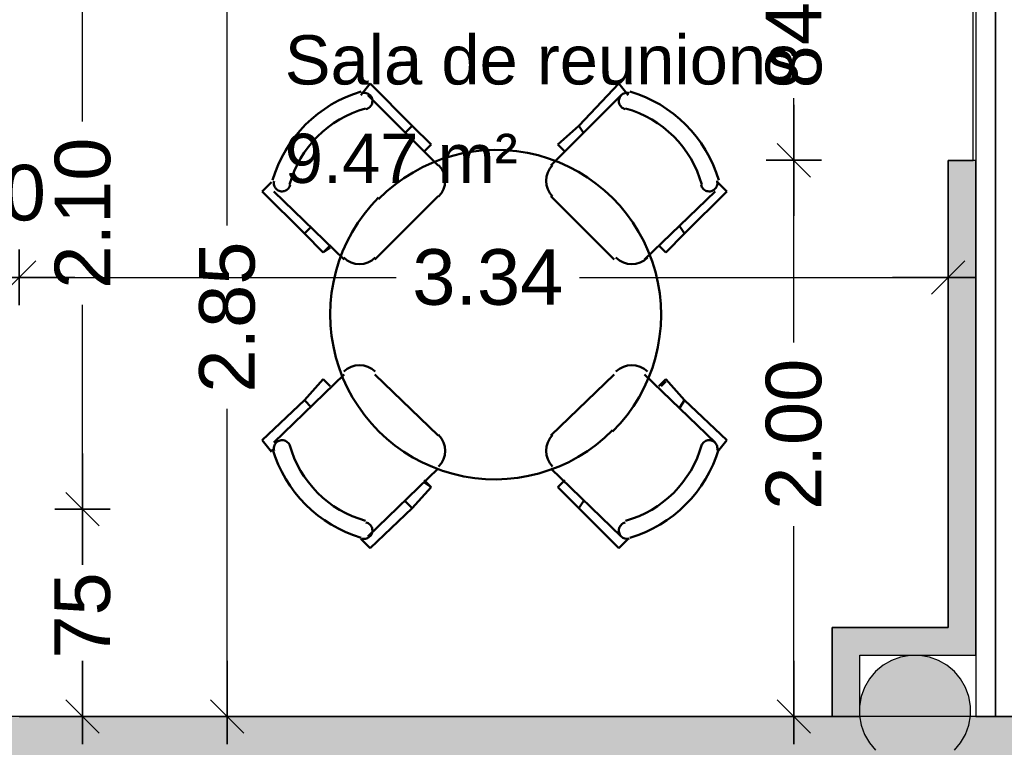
# Model space of a CAD drawing. Header units: metres. Extents: x -1 to 439, y -6 to 32.
# Tile 18 of 27: x 417.77 to 421.31, y 14.44 to 17.06. Entities that reach past the tile are written whole.
import ezdxf

# ---------------------------------------------------------------- set-up
doc = ezdxf.new("R2010")
doc.units = ezdxf.units.M
doc.header["$PDMODE"] = 65
doc.linetypes.add('CONTINUA', pattern=[0])
for name, color, linetype, lineweight in [('3D PB MURS', 7, 'CONTINUA', 25), ('3D PB MURS NOUS', 7, 'CONTINUA', 25), ('3D PB PILAR', 7, 'CONTINUA', 25), ('PB COTES', 7, 'CONTINUA', 25), ('PB LOCALS', 7, 'CONTINUA', 25), ('PB MOBLES', 7, 'CONTINUA', 25)]:
    doc.layers.add(name, color=color, linetype=linetype, lineweight=lineweight)
doc.styles.add('ARIAL', font='arial.ttf')
doc.dimstyles.new('DIMSTYLE_2', dxfattribs={"dimtxt": 0.2, "dimasz": 0.2, "dimexe": 0, "dimexo": 1e-06, "dimgap": 0.1, "dimtad": 0, "dimrnd": 0.01, "dimzin": 4, "dimdsep": 46, "dimtxsty": 'ARIAL', "dimblk1": 'ALL_ML_STRICH', "dimblk2": 'ALL_ML_STRICH', "dimsah": 1, "dimcen": 0, "dimse1": 1, "dimse2": 1, "dimclrd": 2, "dimclre": 2, "dimclrt": 2, "dimadec": 0, "dimazin": 0, "dimtfac": 1, "dimtdec": 0, "dimtix": 1, "dimtmove": 2, "dimatfit": 3, "dimfxl": 0, "dimtzin": 0, "dimlwd": 0, "dimlwe": 35, "dimarcsym": 0})
doc.dimstyles.new('DIMSTYLE_4', dxfattribs={"dimtxt": 0.2, "dimasz": 0.2, "dimexe": 0, "dimexo": 1e-06, "dimgap": 0.1, "dimtad": 0, "dimdec": 0, "dimlfac": 100, "dimrnd": 1, "dimzin": 4, "dimdsep": 46, "dimtxsty": 'ARIAL', "dimblk1": 'ALL_ML_STRICH', "dimblk2": 'ALL_ML_STRICH', "dimsah": 1, "dimcen": 0, "dimse1": 1, "dimse2": 1, "dimclrd": 2, "dimclre": 2, "dimclrt": 2, "dimadec": 0, "dimazin": 0, "dimtfac": 1, "dimtdec": 0, "dimtix": 1, "dimtmove": 2, "dimatfit": 3, "dimfxl": 0, "dimtzin": 0, "dimlwd": 0, "dimlwe": 35, "dimarcsym": 0})
doc.dimstyles.new('DIMSTYLE_5', dxfattribs={"dimtxt": 0.2, "dimasz": 0.2, "dimexe": 0, "dimexo": 1e-06, "dimgap": 0.1, "dimtad": 0, "dimrnd": 0.01, "dimzin": 4, "dimdsep": 46, "dimtxsty": 'ARIAL', "dimblk1": 'ALL_ML_STRICH', "dimblk2": 'ALL_ML_STRICH', "dimsah": 1, "dimcen": 0, "dimse1": 1, "dimse2": 1, "dimclrd": 2, "dimclre": 2, "dimclrt": 2, "dimadec": 0, "dimazin": 0, "dimtfac": 1, "dimtdec": 0, "dimtix": 1, "dimtmove": 2, "dimatfit": 3, "dimfxl": 0, "dimtzin": 0, "dimlwd": 0, "dimlwe": 35, "dimarcsym": 0})
doc.dimstyles.new('DIMSTYLE_7', dxfattribs={"dimtxt": 0.2, "dimasz": 0.2, "dimexe": 0, "dimexo": 1e-06, "dimgap": 0.1, "dimtad": 2, "dimdec": 0, "dimlfac": 100, "dimrnd": 1, "dimzin": 4, "dimdsep": 46, "dimtxsty": 'ARIAL', "dimblk1": 'ALL_ML_STRICH', "dimblk2": 'ALL_ML_STRICH', "dimsah": 1, "dimcen": 0, "dimse1": 1, "dimse2": 1, "dimclrd": 2, "dimclre": 2, "dimclrt": 2, "dimadec": 0, "dimazin": 0, "dimtfac": 1, "dimtdec": 0, "dimtix": 1, "dimtmove": 2, "dimatfit": 3, "dimfxl": 0, "dimtvp": 1.2, "dimtzin": 0, "dimlwd": 0, "dimlwe": 35, "dimarcsym": 0})

# ---------------------------------------------------------------- blocks, each defined once
blk = doc.blocks.new('_CLOSEDFILLED')
at = {"color": 0, "linetype": 'ByBlock', "lineweight": -2}
blk.add_solid([(-1, 0), (0, 0), (-1, 0)], dxfattribs=at)
blk = doc.blocks.new('ALL_ML_STRICH')
at = {"color": 0, "linetype": 'ByBlock', "lineweight": -2}
for p, q in [((0, -0.5), (0, 0.5)), ((-0.3, -0.3), (0.3, 0.3)), ((-1, 0), (0.5, 0))]:
    blk.add_line(p, q, dxfattribs=at)
blk = doc.blocks.new('*D26')
at = {"layer": 'DEFPOINTS', "color": 2, "linetype": 'CONTINUA', "lineweight": 35, "transparency": 33554687}
for p in [(421.281, 17.5397), (421.4691, 14.5508), (421.6729, 14.5508)]:
    blk.add_point(p, dxfattribs=at)
at = {"layer": 'PB COTES', "color": 2, "linetype": 'CONTINUA', "lineweight": -2, "transparency": 33554687}
for p, q in [((421.4691, 16.3895), (421.4691, 17.5397)), ((421.4691, 14.5508), (421.4691, 15.7295))]:
    blk.add_line(p, q, dxfattribs=at)
at = {"layer": 'PB COTES', "color": 2, "linetype": 'CONTINUA', "lineweight": 35, "transparency": 33554687, "xscale": 0.2, "yscale": 0.2, "zscale": 0.2}
for p, rotation in [((421.4691, 17.5397), 90), ((421.4691, 14.5508), 270)]:
    blk.add_blockref('ALL_ML_STRICH', p, dxfattribs=dict(at, rotation=rotation))
at = {"layer": 'PB COTES', "color": 2, "linetype": 'CONTINUA', "lineweight": 35, "transparency": 33554687, "insert": (421.4691, 16.0595), "char_height": 0.2, "width": 0.8, "attachment_point": 5, "rotation": 90, "style": 'ARIAL'}
blk.add_mtext('\\A1;{\\A1;{2.99\\H0.132000;\\S^ ;}}', dxfattribs=at)
blk = doc.blocks.new('*D46')
at = {"layer": 'DEFPOINTS', "color": 2, "linetype": 'CONTINUA', "lineweight": 35, "transparency": 33554687}
for p in [(417.7673, 15.2964), (417.9675, 14.5508), (417.9953, 14.5508)]:
    blk.add_point(p, dxfattribs=at)
at = {"layer": 'PB COTES', "color": 2, "linetype": 'CONTINUA', "lineweight": -2, "transparency": 33554687}
for p, q in [((417.9953, 15.1038), (417.9953, 15.2964)), ((417.9953, 14.5508), (417.9953, 14.7238))]:
    blk.add_line(p, q, dxfattribs=at)
at = {"layer": 'PB COTES', "color": 2, "linetype": 'CONTINUA', "lineweight": 35, "transparency": 33554687, "xscale": 0.2, "yscale": 0.2, "zscale": 0.2}
for p, rotation in [((417.9953, 15.2964), 90), ((417.9953, 14.5508), 270)]:
    blk.add_blockref('ALL_ML_STRICH', p, dxfattribs=dict(at, rotation=rotation))
at = {"layer": 'PB COTES', "color": 2, "linetype": 'CONTINUA', "lineweight": 35, "transparency": 33554687, "insert": (417.9955, 14.9138), "char_height": 0.2, "width": 0.4, "attachment_point": 5, "rotation": 90, "style": 'ARIAL'}
blk.add_mtext('\\A1;{75}', dxfattribs=at)
blk = doc.blocks.new('*D47')
at = {"layer": 'DEFPOINTS', "color": 2, "linetype": 'CONTINUA', "lineweight": 35, "transparency": 33554687}
for p in [(418.183, 17.3957), (417.7673, 15.2964), (417.9953, 15.2964)]:
    blk.add_point(p, dxfattribs=at)
at = {"layer": 'PB COTES', "color": 2, "linetype": 'CONTINUA', "lineweight": -2, "transparency": 33554687}
for p, q in [((417.9953, 16.6908), (417.9953, 17.3957)), ((417.9953, 15.2964), (417.9953, 16.0308))]:
    blk.add_line(p, q, dxfattribs=at)
at = {"layer": 'PB COTES', "color": 2, "linetype": 'CONTINUA', "lineweight": 35, "transparency": 33554687, "xscale": 0.2, "yscale": 0.2, "zscale": 0.2}
for p, rotation in [((417.9953, 17.3957), 90), ((417.9953, 15.2964), 270)]:
    blk.add_blockref('ALL_ML_STRICH', p, dxfattribs=dict(at, rotation=rotation))
at = {"layer": 'PB COTES', "color": 2, "linetype": 'CONTINUA', "lineweight": 35, "transparency": 33554687, "insert": (417.9964, 16.3608), "char_height": 0.2, "width": 0.8, "attachment_point": 5, "rotation": 90, "style": 'ARIAL'}
blk.add_mtext('\\A1;{\\A1;{2.10\\H0.132000;\\S^ ;}}', dxfattribs=at)
blk = doc.blocks.new('*D52')
at = {"layer": 'DEFPOINTS', "color": 2, "linetype": 'CONTINUA', "lineweight": 35, "transparency": 33554687}
for p in [(417.6664, 16.4116), (417.7674, 16.1927), (417.6664, 16.1298)]:
    blk.add_point(p, dxfattribs=at)
at = {"layer": 'PB COTES', "color": 2, "linetype": 'CONTINUA', "lineweight": -2, "transparency": 33554687}
blk.add_line((417.6664, 16.1298), (417.7674, 16.1298), dxfattribs=at)
at = {"layer": 'PB COTES', "color": 2, "linetype": 'CONTINUA', "lineweight": 35, "transparency": 33554687, "xscale": 0.2, "yscale": 0.2, "zscale": 0.2, "rotation": 180}
blk.add_blockref('ALL_ML_STRICH', (417.6664, 16.1298), dxfattribs=at)
at = {"layer": 'PB COTES', "color": 2, "linetype": 'CONTINUA', "lineweight": 35, "transparency": 33554687, "xscale": 0.2, "yscale": 0.2, "zscale": 0.2}
blk.add_blockref('ALL_ML_STRICH', (417.7674, 16.1298), dxfattribs=at)
at = {"layer": 'PB COTES', "color": 2, "linetype": 'CONTINUA', "lineweight": 35, "transparency": 33554687, "insert": (417.7082, 16.4332), "char_height": 0.2, "width": 0.4, "attachment_point": 5, "style": 'ARIAL'}
blk.add_mtext('\\A1;{10}', dxfattribs=at)
blk = doc.blocks.new('*D53')
at = {"layer": 'DEFPOINTS', "color": 2, "linetype": 'CONTINUA', "lineweight": 35, "transparency": 33554687}
for p in [(421.111, 16.5508), (417.7674, 16.1927), (417.7674, 16.1298)]:
    blk.add_point(p, dxfattribs=at)
at = {"layer": 'PB COTES', "color": 2, "linetype": 'CONTINUA', "lineweight": -2, "transparency": 33554687}
for p, q in [((417.7674, 16.1298), (419.1241, 16.1298)), ((419.7841, 16.1298), (421.111, 16.1298))]:
    blk.add_line(p, q, dxfattribs=at)
at = {"layer": 'PB COTES', "color": 2, "linetype": 'CONTINUA', "lineweight": 35, "transparency": 33554687, "xscale": 0.2, "yscale": 0.2, "zscale": 0.2, "rotation": 180}
blk.add_blockref('ALL_ML_STRICH', (417.7674, 16.1298), dxfattribs=at)
at = {"layer": 'PB COTES', "color": 2, "linetype": 'CONTINUA', "lineweight": 35, "transparency": 33554687, "xscale": 0.2, "yscale": 0.2, "zscale": 0.2}
blk.add_blockref('ALL_ML_STRICH', (421.111, 16.1298), dxfattribs=at)
at = {"layer": 'PB COTES', "color": 2, "linetype": 'CONTINUA', "lineweight": 35, "transparency": 33554687, "insert": (419.4541, 16.1298), "char_height": 0.2, "width": 0.8, "attachment_point": 5, "style": 'ARIAL'}
blk.add_mtext('\\A1;{\\A1;{3.34\\H0.132000;\\S^ ;}}', dxfattribs=at)
blk = doc.blocks.new('*D149')
at = {"layer": 'DEFPOINTS', "color": 2, "linetype": 'CONTINUA', "lineweight": 35, "transparency": 33554687}
for p in [(419.6082, 17.3957), (418.5164, 14.5506), (419.4047, 14.5506)]:
    blk.add_point(p, dxfattribs=at)
at = {"layer": 'PB COTES', "color": 2, "linetype": 'CONTINUA', "lineweight": -2, "transparency": 33554687}
for p, q in [((418.5164, 16.3169), (418.5164, 17.3957)), ((418.5164, 14.5506), (418.5164, 15.6569))]:
    blk.add_line(p, q, dxfattribs=at)
at = {"layer": 'PB COTES', "color": 2, "linetype": 'CONTINUA', "lineweight": 35, "transparency": 33554687, "xscale": 0.2, "yscale": 0.2, "zscale": 0.2}
for p, rotation in [((418.5164, 17.3957), 90), ((418.5164, 14.5506), 270)]:
    blk.add_blockref('ALL_ML_STRICH', p, dxfattribs=dict(at, rotation=rotation))
at = {"layer": 'PB COTES', "color": 2, "linetype": 'CONTINUA', "lineweight": 35, "transparency": 33554687, "insert": (418.5164, 15.9869), "char_height": 0.2, "width": 0.8, "attachment_point": 5, "rotation": 90, "style": 'ARIAL'}
blk.add_mtext('\\A1;{\\A1;{2.85\\H0.132000;\\S^ ;}}', dxfattribs=at)
blk = doc.blocks.new('*D155')
at = {"layer": 'DEFPOINTS', "color": 2, "linetype": 'CONTINUA', "lineweight": 35, "transparency": 33554687}
for p in [(421.1504, 16.5508), (420.536, 14.5508), (420.5558, 14.5508)]:
    blk.add_point(p, dxfattribs=at)
at = {"layer": 'PB COTES', "color": 2, "linetype": 'CONTINUA', "lineweight": -2, "transparency": 33554687}
for p, q in [((420.5558, 15.8956), (420.5558, 16.5508)), ((420.5558, 14.5508), (420.5558, 15.2356))]:
    blk.add_line(p, q, dxfattribs=at)
at = {"layer": 'PB COTES', "color": 2, "linetype": 'CONTINUA', "lineweight": 35, "transparency": 33554687, "xscale": 0.2, "yscale": 0.2, "zscale": 0.2}
for p, rotation in [((420.5558, 16.5508), 90), ((420.5558, 14.5508), 270)]:
    blk.add_blockref('ALL_ML_STRICH', p, dxfattribs=dict(at, rotation=rotation))
at = {"layer": 'PB COTES', "color": 2, "linetype": 'CONTINUA', "lineweight": 35, "transparency": 33554687, "insert": (420.5558, 15.5656), "char_height": 0.2, "width": 0.8, "attachment_point": 5, "rotation": 90, "style": 'ARIAL'}
blk.add_mtext('\\A1;{\\A1;{2.00\\H0.132000;\\S^ ;}}', dxfattribs=at)
blk = doc.blocks.new('*D156')
at = {"layer": 'DEFPOINTS', "color": 2, "linetype": 'CONTINUA', "lineweight": 35, "transparency": 33554687}
for p in [(420.3591, 17.3957), (420.5558, 16.5508), (421.1504, 16.5508)]:
    blk.add_point(p, dxfattribs=at)
at = {"layer": 'PB COTES', "color": 2, "linetype": 'CONTINUA', "lineweight": -2, "transparency": 33554687}
for p, q in [((420.5558, 17.1546), (420.5558, 17.3957)), ((420.5558, 16.5508), (420.5558, 16.7746))]:
    blk.add_line(p, q, dxfattribs=at)
at = {"layer": 'PB COTES', "color": 2, "linetype": 'CONTINUA', "lineweight": 35, "transparency": 33554687, "xscale": 0.2, "yscale": 0.2, "zscale": 0.2}
for p, rotation in [((420.5558, 17.3957), 90), ((420.5558, 16.5508), 270)]:
    blk.add_blockref('ALL_ML_STRICH', p, dxfattribs=dict(at, rotation=rotation))
at = {"layer": 'PB COTES', "color": 2, "linetype": 'CONTINUA', "lineweight": 35, "transparency": 33554687, "insert": (420.5558, 16.9646), "char_height": 0.2, "width": 0.4, "attachment_point": 5, "rotation": 90, "style": 'ARIAL'}
blk.add_mtext('\\A1;{84}', dxfattribs=at)

msp = doc.modelspace()

# ---------------------------------------------------------------- hatches: boundary and pattern name
at = {"layer": '3D PB MURS', "linetype": 'CONTINUA', "lineweight": 18, "true_color": 0xa0a0a0, "transparency": 33554687}
for points in [[(417.81711, 13.20061), (417.81711, 14.55053), (417.66711, 14.55053), (417.66711, 13.20061)], [(417.81711, 14.40061), (422.71161, 14.40061), (422.71161, 14.55061), (417.81711, 14.55061)]]:
    msp.add_hatch(color=253, dxfattribs=at).paths.add_polyline_path(points)
at = {"layer": '3D PB MURS NOUS', "linetype": 'CONTINUA', "lineweight": 18, "transparency": 33554687}
for points in [[(421.21104, 14.87078), (421.21104, 16.55078), (421.11104, 16.55078), (421.11104, 14.87078)], [(421.21104, 14.87078), (420.69356, 14.87078), (420.69356, 14.77078), (421.21104, 14.77078)], [(420.79356, 14.55061), (420.79356, 14.77078), (420.69356, 14.77078), (420.69356, 14.55061)]]:
    msp.add_hatch(color=40, dxfattribs=at).paths.add_polyline_path(points)
at = {"layer": '3D PB PILAR', "linetype": 'CONTINUA', "lineweight": 18, "transparency": 33554687}
msp.add_hatch(color=9, dxfattribs=at).paths.add_polyline_path([(421.00926, 14.77035), (420.9743, 14.77035), (420.93988, 14.76428), (420.90704, 14.75233), (420.87677, 14.73485), (420.85, 14.71239), (420.82753, 14.68561), (420.81006, 14.65534), (420.7981, 14.6225), (420.79203, 14.58808), (420.79203, 14.55313), (420.7981, 14.51871), (420.81006, 14.48587), (420.82753, 14.4556), (420.85, 14.42882), (420.87677, 14.40636), (420.90704, 14.38888), (420.93988, 14.37693), (420.9743, 14.37086), (421.00926, 14.37086), (421.04368, 14.37693), (421.07652, 14.38888), (421.10679, 14.40636), (421.13356, 14.42882), (421.15603, 14.4556), (421.1735, 14.48587), (421.18546, 14.51871), (421.19153, 14.55313), (421.19153, 14.58808), (421.18546, 14.6225), (421.1735, 14.65534), (421.15603, 14.68561), (421.13356, 14.71239), (421.10679, 14.73485), (421.07652, 14.75233), (421.04368, 14.76428)])

# ---------------------------------------------------------------- linework, layer by layer
at = {"layer": '3D PB MURS', "color": 7, "linetype": 'CONTINUA', "lineweight": 25, "transparency": 33554687}
for p, q in [((421.21104, 17.53966), (421.21104, 14.55061)), ((421.28104, 14.55061), (421.28104, 17.53966)), ((417.81711, 14.55053), (417.66711, 14.55053)), ((421.21104, 14.55061), (417.81711, 14.55061)), ((417.81711, 14.55061), (417.81711, 14.55053)), ((421.28104, 14.55061), (421.21104, 14.55061)), ((421.21104, 14.55061), (421.28104, 14.55061)), ((422.71161, 14.55061), (421.28104, 14.55061))]:
    msp.add_line(p, q, dxfattribs=at)
at = {"layer": '3D PB MURS NOUS', "color": 7, "linetype": 'CONTINUA', "lineweight": 25, "transparency": 33554687}
for p, q in [((421.21104, 16.55078), (421.11104, 16.55078)), ((421.11104, 16.55078), (421.11104, 14.87078)), ((421.21104, 14.87078), (421.21104, 16.55078)), ((421.11104, 14.87078), (420.69356, 14.87078)), ((420.69356, 14.87078), (420.69356, 14.77078)), ((421.21104, 14.77078), (421.21104, 14.87078)), ((420.69356, 14.77078), (420.69356, 14.55061)), ((420.79356, 14.55061), (420.79356, 14.77078)), ((420.79356, 14.77078), (421.21104, 14.77078)), ((420.69356, 14.55061), (420.79356, 14.55061))]:
    msp.add_line(p, q, dxfattribs=at)
at = {"layer": '3D PB PILAR', "color": 7, "linetype": 'CONTINUA', "lineweight": 25, "transparency": 33554687}
for p, q in [((420.90704, 14.75233), (420.87677, 14.73485)), ((420.93988, 14.76428), (420.90704, 14.75233)), ((420.9743, 14.77035), (420.93988, 14.76428)), ((421.00926, 14.77035), (420.9743, 14.77035)), ((421.04368, 14.76428), (421.00926, 14.77035)), ((421.07652, 14.75233), (421.04368, 14.76428)), ((421.10679, 14.73485), (421.07652, 14.75233)), ((420.85, 14.71239), (420.82753, 14.68561)), ((420.87677, 14.73485), (420.85, 14.71239)), ((421.13356, 14.71239), (421.10679, 14.73485)), ((421.15603, 14.68561), (421.13356, 14.71239)), ((420.82753, 14.68561), (420.81006, 14.65534)), ((421.1735, 14.65534), (421.15603, 14.68561)), ((420.81006, 14.65534), (420.7981, 14.6225)), ((421.18546, 14.6225), (421.1735, 14.65534)), ((420.7981, 14.6225), (420.79203, 14.58808)), ((421.19153, 14.58808), (421.18546, 14.6225)), ((420.79203, 14.58808), (420.79203, 14.55313)), ((421.19153, 14.55313), (421.19153, 14.58808)), ((420.79203, 14.55313), (420.7981, 14.51871)), ((421.18546, 14.51871), (421.19153, 14.55313)), ((420.7981, 14.51871), (420.81006, 14.48587)), ((421.1735, 14.48587), (421.18546, 14.51871)), ((420.81006, 14.48587), (420.82753, 14.4556)), ((421.15603, 14.4556), (421.1735, 14.48587)), ((420.82753, 14.4556), (420.85, 14.42882)), ((421.13356, 14.42882), (421.15603, 14.4556))]:
    msp.add_line(p, q, dxfattribs=at)
at = {"layer": 'PB LOCALS', "color": 7, "linetype": 'CONTINUA', "lineweight": 25, "transparency": 33554687}
for p, q in [((421.28106, 18.08965), (421.28097, 14.55079)), ((421.20103, 16.55078), (421.20105, 17.43966)), ((421.11104, 16.55068), (421.20103, 16.55078)), ((421.11104, 14.87078), (421.11104, 16.55068)), ((420.69356, 14.55061), (420.69356, 14.87078)), ((420.69356, 14.87078), (421.11104, 14.87078)), ((417.76711, 14.55053), (420.69356, 14.55061)), ((421.28097, 14.55079), (424.01109, 14.55078))]:
    msp.add_line(p, q, dxfattribs=at)
at = {"layer": 'PB MOBLES', "color": 202, "linetype": 'CONTINUA', "lineweight": 50, "transparency": 33554687}
for p, q in [((418.99649, 16.78522), (419.03028, 16.82743)), ((419.03028, 16.82743), (419.18233, 16.67547)), ((419.92569, 16.82743), (419.78209, 16.67547)), ((419.95948, 16.78522), (419.92569, 16.82743)), ((419.02183, 16.78522), (419.27525, 16.53196)), ((419.68072, 16.53196), (419.93414, 16.78522)), ((419.18233, 16.67547), (419.15699, 16.65015)), ((419.18233, 16.67547), (419.24991, 16.60794)), ((419.78209, 16.67547), (419.70606, 16.60794)), ((419.78209, 16.67547), (419.79898, 16.65015)), ((419.24991, 16.60794), (419.22457, 16.58261)), ((419.70606, 16.60794), (419.73141, 16.58261)), ((419.71451, 16.59949), (419.73141, 16.58261)), ((418.67549, 16.47286), (418.6417, 16.43909)), ((420.28048, 16.47286), (420.31427, 16.43909)), ((418.6417, 16.43909), (418.79376, 16.28713)), ((418.93736, 16.19427), (418.68394, 16.43909)), ((419.27525, 16.42221), (419.04717, 16.19427)), ((419.9088, 16.19427), (419.68072, 16.42221)), ((420.27203, 16.43909), (420.01861, 16.19427)), ((420.31427, 16.43909), (420.16222, 16.28713)), ((418.79376, 16.28713), (418.8191, 16.31246)), ((420.16222, 16.28713), (420.14532, 16.31246)), ((418.79376, 16.28713), (418.86133, 16.21959)), ((420.16222, 16.28713), (420.09464, 16.21959)), ((418.86133, 16.21959), (418.88668, 16.24492)), ((418.86133, 16.21959), (418.88668, 16.23648)), ((420.09464, 16.21959), (420.0693, 16.24492)), ((418.68394, 15.53578), (418.93736, 15.7806)), ((419.04717, 15.7806), (419.27525, 15.5611)), ((419.68072, 15.5611), (419.9088, 15.7806)), ((420.01861, 15.7806), (420.27203, 15.53578)), ((418.79376, 15.68774), (418.86133, 15.76372)), ((418.86133, 15.76372), (418.88668, 15.73839)), ((420.09464, 15.76372), (420.0693, 15.73839)), ((420.09464, 15.75527), (420.07774, 15.73839)), ((420.16222, 15.68774), (420.09464, 15.76372)), ((418.6417, 15.54422), (418.79376, 15.68774)), ((418.79376, 15.68774), (418.8191, 15.66241)), ((420.16222, 15.68774), (420.14532, 15.66241)), ((420.31427, 15.54422), (420.16222, 15.68774)), ((418.67549, 15.50201), (418.6417, 15.54422)), ((420.28048, 15.50201), (420.31427, 15.54422)), ((419.27525, 15.44291), (419.02183, 15.19809)), ((419.93414, 15.19809), (419.68072, 15.44291)), ((419.24991, 15.37537), (419.22457, 15.4007)), ((419.24991, 15.37537), (419.22457, 15.39226)), ((419.70606, 15.37537), (419.73141, 15.4007)), ((419.18233, 15.29939), (419.24991, 15.37537)), ((419.78209, 15.29939), (419.70606, 15.37537)), ((419.18233, 15.29939), (419.15699, 15.32472)), ((419.78209, 15.29939), (419.79898, 15.32472)), ((419.03028, 15.15588), (419.18233, 15.29939)), ((419.92569, 15.15588), (419.78209, 15.29939)), ((418.99649, 15.18965), (419.03028, 15.15588)), ((419.95948, 15.18965), (419.92569, 15.15588))]:
    msp.add_line(p, q, dxfattribs=at)
for points in [[(419.01548, 16.73525), (419.01933, 16.73637), (419.02294, 16.73797), (419.02628, 16.74003), (419.02931, 16.74249), (419.03199, 16.74534), (419.03428, 16.74853), (419.03613, 16.75202), (419.03752, 16.75578), (419.03839, 16.75969), (419.03872, 16.76363), (419.03853, 16.76754), (419.03782, 16.77139), (419.03661, 16.7751), (419.03491, 16.77863), (419.03274, 16.78194), (419.03011, 16.78497), (419.0271, 16.78761), (419.0238, 16.78979), (419.02027, 16.7915), (419.01656, 16.79272), (419.01272, 16.79345), (419.0088, 16.79366), (419.00486, 16.79335), (419.00094, 16.7925)], [(419.96265, 16.79272), (419.95874, 16.79346), (419.95483, 16.79366), (419.95095, 16.79335), (419.94717, 16.79254), (419.94352, 16.79124), (419.94006, 16.78946), (419.93684, 16.78723), (419.93391, 16.78455), (419.93136, 16.78151), (419.92926, 16.77819), (419.92764, 16.77466), (419.9265, 16.77097), (419.92585, 16.76715), (419.9257, 16.76327), (419.92608, 16.75937), (419.92698, 16.7555), (419.92839, 16.75179), (419.93026, 16.74834), (419.93254, 16.7452), (419.93521, 16.7424), (419.93822, 16.73996), (419.94154, 16.73794), (419.94513, 16.73635), (419.94894, 16.73525)], [(419.27709, 16.42037), (419.28737, 16.43295), (419.29472, 16.4469), (419.29912, 16.46176), (419.30059, 16.47708), (419.29912, 16.4924), (419.29472, 16.50726), (419.28737, 16.52121), (419.27709, 16.53379)], [(419.68733, 16.53379), (419.67705, 16.52121), (419.6697, 16.50726), (419.6653, 16.4924), (419.66383, 16.47708), (419.6653, 16.46176), (419.6697, 16.4469), (419.67705, 16.43295), (419.68733, 16.42037)], [(418.68488, 16.47603), (418.68415, 16.47212), (418.68394, 16.46821), (418.68426, 16.46434), (418.68507, 16.46055), (418.68637, 16.45691), (418.68814, 16.45345), (418.69038, 16.45023), (418.69306, 16.4473), (418.6961, 16.44475), (418.69942, 16.44266), (418.70295, 16.44104), (418.70665, 16.4399), (418.71047, 16.43925), (418.71436, 16.4391), (418.71826, 16.43948), (418.72213, 16.44038), (418.72584, 16.44179), (418.72929, 16.44365), (418.73243, 16.44594), (418.73524, 16.44861), (418.73767, 16.45162), (418.7397, 16.45493), (418.74128, 16.45851), (418.74239, 16.46233)], [(420.22203, 16.46233), (420.22315, 16.45848), (420.22476, 16.45487), (420.22681, 16.45153), (420.22928, 16.4485), (420.23213, 16.44582), (420.23531, 16.44354), (420.23881, 16.44168), (420.24257, 16.44029), (420.24648, 16.43942), (420.25043, 16.43909), (420.25434, 16.43929), (420.25819, 16.44), (420.2619, 16.44121), (420.26544, 16.4429), (420.26875, 16.44507), (420.27177, 16.4477), (420.27442, 16.45072), (420.2766, 16.45401), (420.27831, 16.45754), (420.27954, 16.46125), (420.28027, 16.46508), (420.28048, 16.469), (420.28017, 16.47294), (420.27931, 16.47686)], [(418.93552, 16.20088), (418.94811, 16.1906), (418.96207, 16.18326), (418.97694, 16.17885), (418.99227, 16.17738), (419.00759, 16.17885), (419.02246, 16.18326), (419.03642, 16.1906), (419.04901, 16.20088)], [(419.91541, 16.20088), (419.928, 16.1906), (419.94196, 16.18326), (419.95683, 16.17885), (419.97215, 16.17738), (419.98748, 16.17885), (420.00235, 16.18326), (420.01631, 16.1906), (420.0289, 16.20088)], [(419.04901, 15.79088), (419.03642, 15.80116), (419.02246, 15.8085), (419.00759, 15.8129), (418.99227, 15.81437), (418.97694, 15.8129), (418.96207, 15.8085), (418.94811, 15.80116), (418.93552, 15.79088)], [(420.0289, 15.79088), (420.01631, 15.80116), (420.00235, 15.8085), (419.98748, 15.8129), (419.97215, 15.81437), (419.95683, 15.8129), (419.94196, 15.8085), (419.928, 15.80116), (419.91541, 15.79088)], [(419.27709, 15.44952), (419.28737, 15.4621), (419.29472, 15.47605), (419.29912, 15.49091), (419.30059, 15.50623), (419.29912, 15.52155), (419.29472, 15.53641), (419.28737, 15.55036), (419.27709, 15.56294)], [(419.68733, 15.56294), (419.67705, 15.55036), (419.6697, 15.53641), (419.6653, 15.52155), (419.66383, 15.50623), (419.6653, 15.49091), (419.6697, 15.47605), (419.67705, 15.4621), (419.68733, 15.44952)], [(418.74239, 15.52098), (418.74127, 15.52483), (418.73966, 15.52844), (418.73761, 15.53178), (418.73514, 15.53481), (418.73229, 15.53749), (418.72911, 15.53977), (418.72561, 15.54163), (418.72185, 15.54302), (418.71794, 15.54388), (418.71399, 15.54421), (418.71008, 15.54402), (418.70623, 15.54331), (418.70252, 15.5421), (418.69898, 15.54041), (418.69567, 15.53824), (418.69265, 15.53561), (418.69, 15.5326), (418.68782, 15.5293), (418.68611, 15.52577), (418.68488, 15.52206), (418.68415, 15.51822), (418.68394, 15.51431), (418.68425, 15.51037), (418.68511, 15.50645)], [(420.27954, 15.50729), (420.28027, 15.51119), (420.28048, 15.5151), (420.28017, 15.51897), (420.27935, 15.52276), (420.27805, 15.5264), (420.27628, 15.52986), (420.27404, 15.53308), (420.27136, 15.53601), (420.26832, 15.53856), (420.265, 15.54065), (420.26147, 15.54227), (420.25777, 15.54341), (420.25395, 15.54406), (420.25007, 15.54421), (420.24616, 15.54383), (420.24229, 15.54293), (420.23858, 15.54152), (420.23513, 15.53966), (420.23199, 15.53737), (420.22918, 15.5347), (420.22675, 15.53169), (420.22472, 15.52838), (420.22314, 15.52479), (420.22203, 15.52098)], [(419.00177, 15.19058), (419.00568, 15.18985), (419.00959, 15.18965), (419.01347, 15.18996), (419.01725, 15.19077), (419.0209, 15.19207), (419.02436, 15.19385), (419.02758, 15.19608), (419.03051, 15.19876), (419.03306, 15.2018), (419.03516, 15.20512), (419.03678, 15.20865), (419.03792, 15.21234), (419.03857, 15.21616), (419.03872, 15.22004), (419.03834, 15.22394), (419.03744, 15.22781), (419.03603, 15.23152), (419.03416, 15.23497), (419.03188, 15.23811), (419.02921, 15.24091), (419.0262, 15.24334), (419.02288, 15.24537), (419.01929, 15.24695), (419.01548, 15.24806)], [(419.94894, 15.24806), (419.94509, 15.24694), (419.94148, 15.24534), (419.93814, 15.24328), (419.93511, 15.24081), (419.93243, 15.23797), (419.93014, 15.23478), (419.92829, 15.23129), (419.9269, 15.22753), (419.92603, 15.22362), (419.9257, 15.21968), (419.92589, 15.21577), (419.9266, 15.21193), (419.92781, 15.20821), (419.92951, 15.20468), (419.93168, 15.20137), (419.93431, 15.19835), (419.93732, 15.1957), (419.94062, 15.19352), (419.94415, 15.19181), (419.94786, 15.19059), (419.9517, 15.18986), (419.95562, 15.18965), (419.95956, 15.18996), (419.96348, 15.19081)]]:
    msp.add_lwpolyline(points, dxfattribs=at)
for centre, major_axis, start_param, end_param in [((419.13575, 16.34222), (0.47703, 0), 1.8623228, 2.8502994), ((419.82878, 16.34214), (0.47701, 0), 0.2915102, 1.2795259), ((419.11886, 16.3591), (0.39256, 0), 1.8405298, 2.8721463), ((419.84566, 16.35901), (0.39256, 0), 0.2697302, 1.3013627), ((419.48408, 15.9951), (0.59366, 0), 5.4964825, 8.6469826), ((419.48034, 15.99665), (0.59367, 0), 2.3548942, 5.5053836), ((419.11876, 15.63274), (0.39256, 0), 3.4113276, 4.4429548), ((419.84557, 15.63264), (0.39256, 0), 4.9821231, 6.0137482), ((419.13564, 15.64961), (0.47701, 0), 3.4331074, 4.4211189), ((419.82869, 15.64951), (0.47701, 0), 5.0039048, 5.9919182)]:
    msp.add_ellipse(centre, major_axis=major_axis, ratio=0.9993961, start_param=start_param, end_param=end_param, dxfattribs=at)

# ---------------------------------------------------------------- block references
at = {"layer": '3D PB PILAR', "color": 7, "linetype": 'CONTINUA', "lineweight": 25, "transparency": 33554687, "xscale": 0.0002666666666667, "yscale": 0.0002666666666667, "zscale": 0.0002666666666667}
msp.add_blockref('_CLOSEDFILLED', (420.99178, 14.57061), dxfattribs=at)

# ---------------------------------------------------------------- texts
at = {"layer": 'PB LOCALS', "color": 7, "linetype": 'CONTINUA', "lineweight": 25, "transparency": 33554687, "char_height": 0.1770789, "attachment_point": 7, "style": 'ARIAL'}
for s, insert, width in [('\\W1.00;Sala de reunions', (418.72298, 16.82111), 1.9571432), ('\\W1.00;9.47 m²', (418.72298, 16.46695), 0.929645)]:
    msp.add_mtext(s, dxfattribs=dict(at, insert=insert, width=width))

# ---------------------------------------------------------------- dimensions: what is measured, and where the dimension line sits
at = {"layer": 'PB COTES', "color": 2, "linetype": 'CONTINUA', "lineweight": 35, "transparency": 33554687}
for base, p1, p2, dimstyle, picture, middle in [((421.46908, 17.53966), (421.67286, 14.55078), (421.28104, 17.53966), 'DIMSTYLE_2', '*D26', (421.46908, 16.05947)), ((417.99533, 17.39573), (417.76726, 15.29636), (418.183, 17.39573), 'DIMSTYLE_5', '*D47', (417.99638, 16.36083)), ((418.51638, 17.39573), (419.4047, 14.55061), (419.60824, 17.39573), 'DIMSTYLE_5', '*D149', (418.51638, 15.98686)), ((420.5558, 17.39573), (421.15041, 16.55078), (420.35915, 17.39573), 'DIMSTYLE_4', '*D156', (420.5558, 16.96462)), ((420.5558, 16.55078), (420.53599, 14.55078), (421.15041, 16.55078), 'DIMSTYLE_5', '*D155', (420.5558, 15.56557)), ((417.99533, 15.29636), (417.96749, 14.55078), (417.76726, 15.29636), 'DIMSTYLE_4', '*D46', (417.99553, 14.91378))]:
    dim = msp.add_linear_dim(base=base, p1=p1, p2=p2, angle=90, dimstyle=dimstyle, override={"dimpost": '<>', "dimclrd": 2, "dimclre": 2, "dimclrt": 2, "dimlwd": 0, "dimlwe": 35}, dxfattribs=at)
    dim.commit()
    dim.dimension.update_dxf_attribs({"geometry": picture, "text_midpoint": middle, "dimtype": 160})
for base, p1, p2, dimstyle, picture, middle in [((417.76743, 16.12978), (417.66645, 16.41163), (417.76743, 16.19268), 'DIMSTYLE_7', '*D52', (417.70823, 16.43319)), ((421.11104, 16.12978), (417.76743, 16.19268), (421.11104, 16.55078), 'DIMSTYLE_5', '*D53', (419.45409, 16.12978))]:
    dim = msp.add_linear_dim(base=base, p1=p1, p2=p2, dimstyle=dimstyle, override={"dimpost": '<>', "dimclrd": 2, "dimclre": 2, "dimclrt": 2, "dimlwd": 0, "dimlwe": 35}, dxfattribs=at)
    dim.commit()
    dim.dimension.update_dxf_attribs({"geometry": picture, "text_midpoint": middle, "dimtype": 160})

doc.saveas('drawing.dxf')
